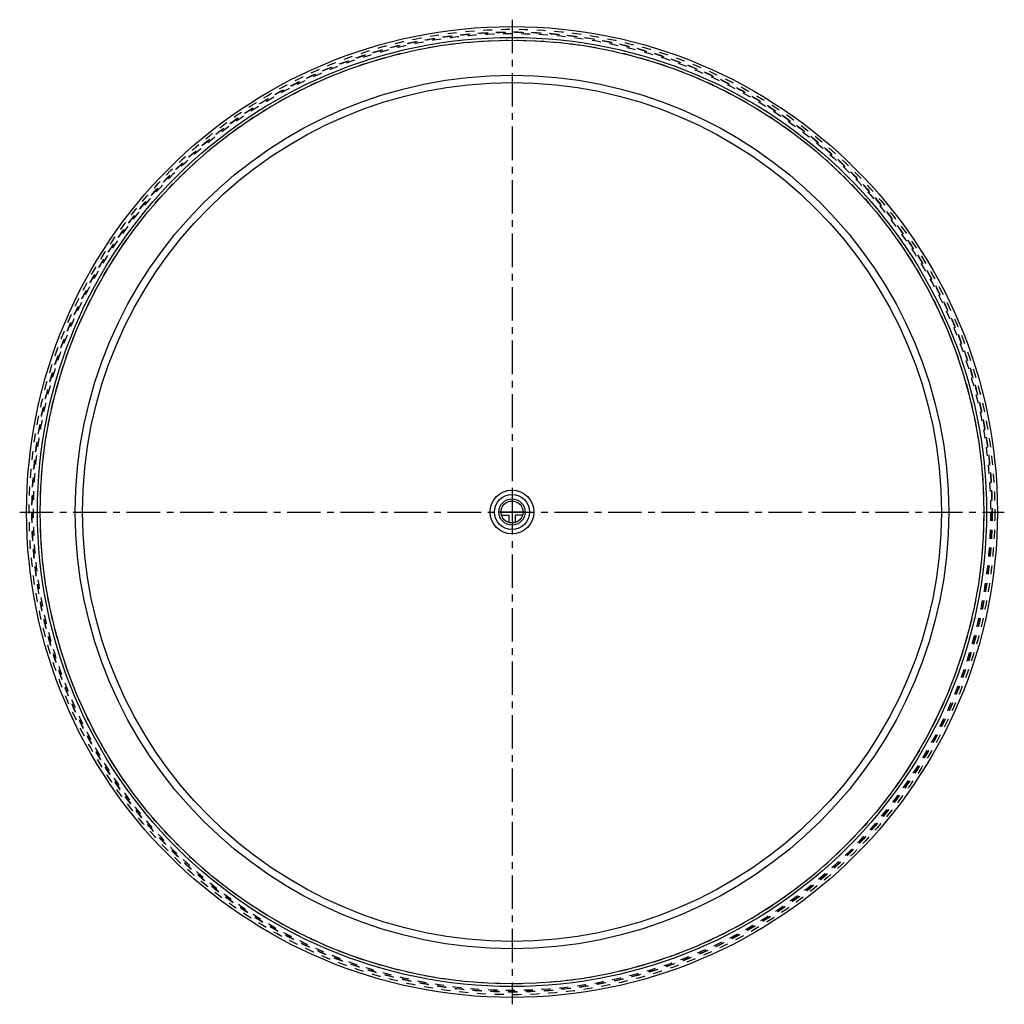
# Model space of a CAD drawing. Header units: millimetres. Extents: x 140 to 860, y 140 to 860.
import ezdxf

# ---------------------------------------------------------------- set-up
doc = ezdxf.new("R2010")
doc.units = ezdxf.units.MM
doc.header["$LTSCALE"] = 65.185185
doc.linetypes.add('CENTER', pattern=[0.6, 0.375, -0.075, 0.075, -0.075])
doc.linetypes.add('HIDDEN', pattern=[0.2, 0.1, -0.1])
for name, color, linetype in [('FASEN', 7, 'CONTINUOUS'), ('KOERPER', 7, 'CONTINUOUS'), ('KONST.EL_MIT_GEO', 7, 'CONTINUOUS'), ('KURVEN', 7, 'CONTINUOUS'), ('L1', 7, 'CONTINUOUS')]:
    doc.layers.add(name, color=color, linetype=linetype)

msp = doc.modelspace()

# ---------------------------------------------------------------- linework, layer by layer
at = {"layer": 'FASEN', "color": 7, "linetype": 'Continuous'}
for radius in [319.36, 314]:
    msp.add_circle((500, 500), radius, dxfattribs=at)
at = {"layer": 'KOERPER', "color": 7, "linetype": 'Continuous'}
for radius in [355, 345]:
    msp.add_circle((500, 500), radius, dxfattribs=at)
at = {"layer": 'KOERPER', "color": 8, "linetype": 'HIDDEN'}
for radius in [353, 351.07, 350.86, 349.89]:
    msp.add_circle((500, 500), radius, dxfattribs=at)
at = {"layer": 'KONST.EL_MIT_GEO', "color": 7, "linetype": 'Continuous'}
msp.add_circle((500, 500), 347, dxfattribs=at)
at = {"layer": 'KONST.EL_MIT_GEO', "color": 8, "linetype": 'HIDDEN'}
msp.add_circle((500, 500), 345, dxfattribs=at)
at = {"layer": 'KURVEN', "color": 40, "linetype": 'Continuous'}
for p, q in [((500, 516), (500, 484)), ((509.6, 500), (490.4, 500)), ((492.31, 497.8), (497.8, 497.8)), ((497.8, 497.8), (497.8, 492.31)), ((502.2, 497.8), (502.2, 492.31)), ((507.69, 497.8), (502.2, 497.8))]:
    msp.add_line(p, q, dxfattribs=at)
for radius in [16, 12.8, 9.6, 8]:
    msp.add_circle((500, 500), radius, dxfattribs=at)
at = {"layer": 'L1', "color": 2, "linetype": 'CENTER'}
for p, q in [((500, 860), (500, 140)), ((140, 500), (860, 500))]:
    msp.add_line(p, q, dxfattribs=at)

doc.saveas('drawing.dxf')
